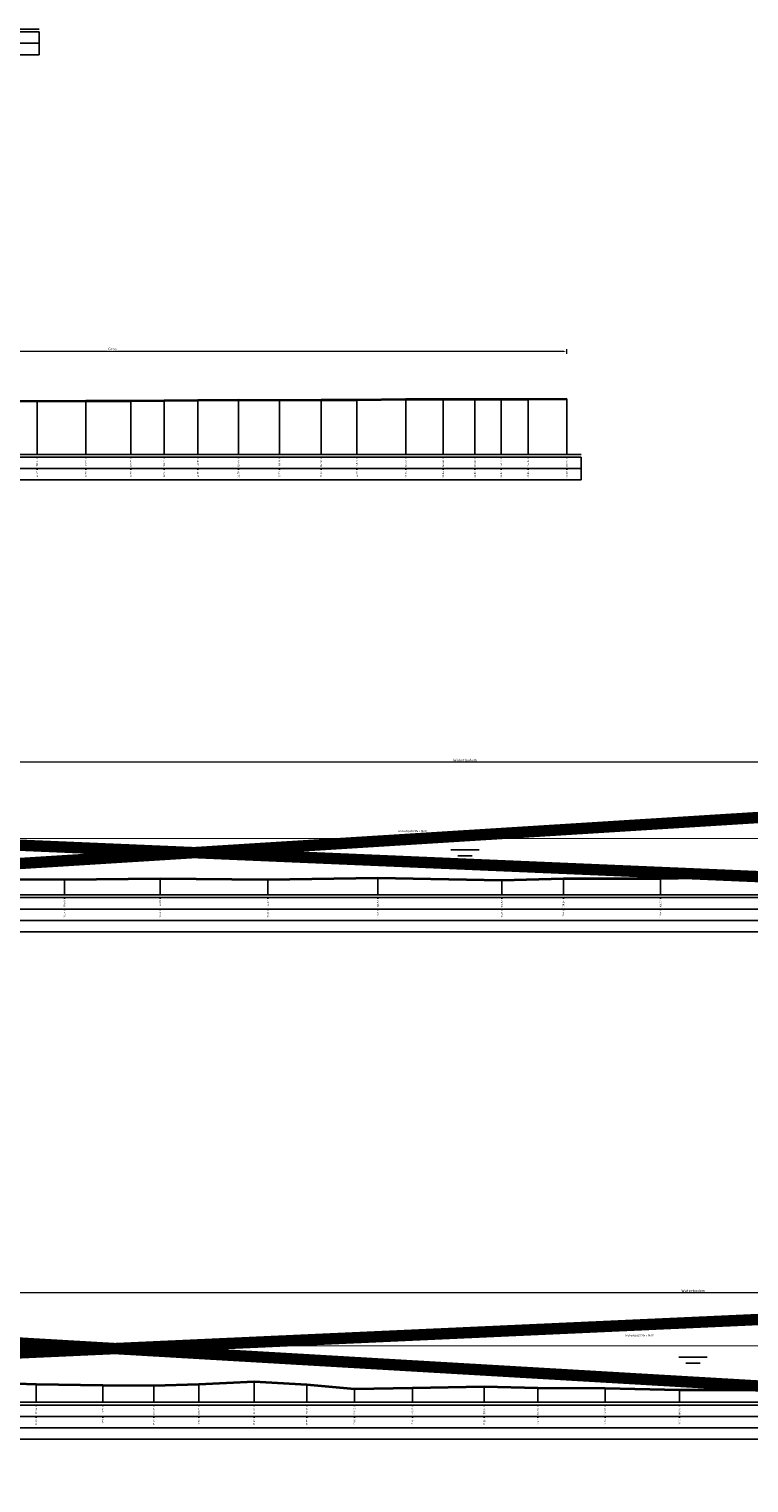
# Model space of a CAD drawing. Header units: metres. Extents: x 173015 to 189682, y 346605 to 348504.
# Tile 149 of 212: x 188991 to 189054, y 348146 to 348273. Entities that reach past the tile are written whole.
import ezdxf
from ezdxf.enums import TextEntityAlignment as Align

# ---------------------------------------------------------------- set-up
doc = ezdxf.new("R2010")
doc.units = ezdxf.units.M
doc.header["$PDMODE"] = 35
doc.header["$PDSIZE"] = 0.075
for name, color, linetype, lineweight in [('B-ME-OB-WATERLIJN-G', 150, 'Continuous', 18), ('B-ME-OB-WATERLIJN-GD', 150, 'Continuous', 25), ('X-ME-AL-PROFIEL_HUIDIG MAAIVELD-GD', 252, 'Continuous', 0), ('X-XX-AL-DETAIL1-M-B', 252, 'Continuous', 18), ('X-XX-AL-DWARSPROFIEL_PROFIELLIJN MAAIVELD-GD', 8, 'Continuous', 35), ('X-XX-AL-HULPGEOMETRIE-G', 50, 'Continuous', 25), ('X-XX-AL-NAP-T18', 10, 'Continuous', 18)]:
    doc.layers.add(name, color=color, linetype=linetype, lineweight=lineweight)
doc.layers.add('X-ME-AL-PROFIELRASTER-S', color=7, linetype='Continuous')
doc.styles.add('NLCS-ISO-ANNOTATIVE-T18', font='NLCS-ISO.ttf', dxfattribs={"height": 1.8})
doc.styles.add('NLCS-ISO-M100-T18', font='NLCS-ISO.ttf', dxfattribs={"height": 0.18})
doc.styles.add('NLCS-ISO-M100-T25', font='NLCS-ISO.ttf', dxfattribs={"height": 0.25})
doc.dimstyles.new('NLCS-M100-T25-PIJL_L3_H2', dxfattribs={"dimscale": 0.1, "dimtxt": 2.5, "dimasz": 2.5, "dimexe": 2, "dimexo": 2, "dimgap": 0.7, "dimtad": 1, "dimdec": 3, "dimzin": 0, "dimdsep": 46, "dimtxsty": 'NLCS-ISO-M100-T25', "dimcen": 0, "dimdle": 2, "dimclrd": 256, "dimclre": 256, "dimclrt": 256, "dimazin": 0, "dimtfac": 1, "dimtdec": 3, "dimtofl": 0, "dimtmove": 0, "dimatfit": 3, "dimfxl": 2, "dimfxlon": 1, "dimtfillclr": 256, "dimtolj": 1, "dimtzin": 0, "dimlwd": -1, "dimlwe": -1, "dimarcsym": 0})

# ---------------------------------------------------------------- blocks, each defined once
blk = doc.blocks.new('SAL-PROFIELRASTER_BALK_EIND1-D')
at = {"color": 0, "linetype": 'ByBlock', "lineweight": -2}
blk.add_line((1, -12.5), (1, -2.5), dxfattribs=at)
at = {"color": 0, "linetype": 'ByBlock', "lineweight": -2, "flags": 128}
for points in [[(0, 0), (1, 0)], [(0, -2.5), (1, -2.5)], [(0, -12.5), (1, -12.5)]]:
    blk.add_lwpolyline(points, dxfattribs=at)
blk = doc.blocks.new('SAL-PROFIELRASTER_BALK_EIND2-D')
at = {"color": 0, "linetype": 'ByBlock', "lineweight": -2}
for p, q in [((1, -2.5), (1, -12.5)), ((1, -12.5), (0, -12.5))]:
    blk.add_line(p, q, dxfattribs=at)
blk = doc.blocks.new('SAL-PROFIELRASTER_BALK_DATA-D')
at = {"color": 0, "linetype": 'ByBlock', "lineweight": -2}
blk.add_lwpolyline([(0, -3.5), (0, -2.5)], dxfattribs=at)
at = {"color": 0, "linetype": 'ByBlock', "lineweight": -2, "style": 'NLCS-ISO-ANNOTATIVE-T18'}
blk.add_attdef('GETAL', text='', height=1.5, rotation=90, dxfattribs=at).set_placement((0.75, -5), align=Align.RIGHT)
blk = doc.blocks.new('SAL-PROFIELRASTER_AANHAAL-D')
at = {"color": 9, "linetype": 'ByBlock', "lineweight": -2, "flags": 128}
blk.add_lwpolyline([(0, 1), (0, 0)], dxfattribs=at)
blk = doc.blocks.new('*D110')
at = {"layer": 'Defpoints', "color": 0, "transparency": 16777216}
for p in [(188919.48, 348162.41), (188919.48, 348150.06), (189179.31, 348150.06)]:
    blk.add_point(p, dxfattribs=at)
at = {"layer": 'X-XX-AL-DETAIL1-M-B', "transparency": 16777216}
for p, q in [((188919.48, 348162.21), (188919.48, 348162.61)), ((189179.06, 348162.41), (188919.73, 348162.41)), ((189179.31, 348162.21), (189179.31, 348162.61))]:
    blk.add_line(p, q, dxfattribs=at)
for points in [[(188919.73, 348162.45), (188919.73, 348162.37), (188919.48, 348162.41)], [(189179.06, 348162.45), (189179.06, 348162.37), (189179.31, 348162.41)]]:
    blk.add_solid(points, dxfattribs=at)
at = {"layer": 'X-XX-AL-DETAIL1-M-B', "transparency": 16777216, "insert": (189049.4, 348162.61), "char_height": 0.25, "attachment_point": 5, "style": 'NLCS-ISO-M100-T25'}
blk.add_mtext('\\A1;Waterbodem', dxfattribs=at)
blk = doc.blocks.new('*D119')
at = {"layer": 'Defpoints', "color": 0, "transparency": 16777216}
for p in [(188883.7, 348209), (188883.7, 348195.63), (189175, 348195.63)]:
    blk.add_point(p, dxfattribs=at)
at = {"layer": 'X-XX-AL-DETAIL1-M-B', "transparency": 16777216}
for p, q in [((188883.7, 348208.8), (188883.7, 348209.2)), ((189174.75, 348209), (188883.95, 348209)), ((189175, 348208.8), (189175, 348209.2))]:
    blk.add_line(p, q, dxfattribs=at)
for points in [[(188883.95, 348209.04), (188883.95, 348208.96), (188883.7, 348209)], [(189174.75, 348209.04), (189174.75, 348208.96), (189175, 348209)]]:
    blk.add_solid(points, dxfattribs=at)
at = {"layer": 'X-XX-AL-DETAIL1-M-B', "transparency": 16777216, "insert": (189029.35, 348209.19), "char_height": 0.25, "attachment_point": 5, "style": 'NLCS-ISO-M100-T25'}
blk.add_mtext('\\A1;Waterbodem', dxfattribs=at)
blk = doc.blocks.new('*D58')
at = {"layer": 'Defpoints', "color": 0, "transparency": 16777216}
for p in [(188958.48, 348245.06), (188958.48, 348233.54), (189038.3, 348233.54)]:
    blk.add_point(p, dxfattribs=at)
at = {"layer": 'X-XX-AL-DETAIL1-M-B', "transparency": 16777216}
for p, q in [((188958.48, 348244.86), (188958.48, 348245.26)), ((189038.05, 348245.06), (188958.73, 348245.06)), ((189038.3, 348244.86), (189038.3, 348245.26))]:
    blk.add_line(p, q, dxfattribs=at)
for points in [[(188958.73, 348245.1), (188958.73, 348245.02), (188958.48, 348245.06)], [(189038.05, 348245.1), (189038.05, 348245.02), (189038.3, 348245.06)]]:
    blk.add_solid(points, dxfattribs=at)
at = {"layer": 'X-XX-AL-DETAIL1-M-B', "transparency": 16777216, "insert": (188998.39, 348245.26), "char_height": 0.25, "attachment_point": 5, "style": 'NLCS-ISO-M100-T25', "bg_fill": 3, "box_fill_scale": 1.1, "bg_fill_color": 256, "bg_fill_true_color": 13158600, "bg_fill_transparency": 0}
blk.add_mtext('\\A1;Gras', dxfattribs=at)

msp = doc.modelspace()

# ---------------------------------------------------------------- hatches: boundary and pattern name
at = {"layer": 'X-ME-AL-PROFIEL_HUIDIG MAAIVELD-GD'}
h = msp.add_hatch(dxfattribs=at)
h.set_pattern_fill('AGR-MAAIVELD', color=256, scale=0.05, pattern_type=2)
h.set_pattern_definition([(45, (2151.29385, 302.6962), (-0.25000007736, 0.25000007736), []), (45, (2151.25814, 302.73192), (0, 0.50000015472), [0.3535535, -0.3535535]), (45, (2151.22242, 302.76764), (0, 0.50000015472), [0.3535535, -0.3535535]), (45, (2151.1862, 302.80385), (0, 0.50000015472), [0.3535535, -0.3535535]), (45, (2151.151, 302.83906), (0, 0.50000015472), [0.3535535, -0.3535535]), (45, (2151.11528, 302.87478), (0, 0.50000015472), [0.3535535, -0.3535535]), (45, (2151.07957, 302.9105), (0, 0.50000015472), [0.3535535, -0.3535535]), (315, (2151.29385, 302.6962), (0.25000007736, 0.25000007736), []), (315, (2151.32957, 302.73192), (0.50000015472, -1e-16), [0.3535535, -0.3535535]), (315, (2151.36528, 302.76764), (0.50000015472, -1e-16), [0.3535535, -0.3535535]), (315, (2151.4015, 302.80385), (0.50000015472, -1e-16), [0.3535535, -0.3535535]), (315, (2151.4367, 302.83906), (0.50000015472, -1e-16), [0.3535535, -0.3535535]), (315, (2151.47242, 302.87478), (0.50000015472, -1e-16), [0.3535535, -0.3535535]), (315, (2151.50814, 302.9105), (0.50000015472, -1e-16), [0.3535535, -0.3535535])])
h.paths.add_polyline_path([(189005.9035, 348240.6809), (189009.4487, 348240.7089), (189013.0669, 348240.7009), (189016.7353, 348240.7329), (189019.853, 348240.7209), (189024.1741, 348240.7779), (189027.434, 348240.7749), (189030.2196, 348240.7849), (189032.5248, 348240.7639), (189034.91, 348240.7879), (189038.3048, 348240.8089), (189038.3048, 348240.9089), (189034.91, 348240.8879), (189032.5248, 348240.8639), (189030.2196, 348240.8849), (189027.434, 348240.8749), (189024.1741, 348240.8779), (189019.853, 348240.8209), (189016.7353, 348240.8329), (189013.0669, 348240.8009), (189009.4487, 348240.8089), (189005.9035, 348240.7809), (189002.9251, 348240.7549), (189000.0108, 348240.7339), (188996.0578, 348240.7289), (188991.7611, 348240.7029), (188987.1574, 348240.7179), (188983.0699, 348240.7319), (188979.7813, 348240.7449), (188975.7618, 348240.7099), (188971.8519, 348240.6939), (188968.5004, 348240.6629), (188965.4597, 348240.7219), (188962.877, 348240.7189), (188959.8642, 348240.7199), (188956.4498, 348240.7379), (188953.314, 348240.7879), (188952.2973, 348240.7659), (188949.618, 348240.7889), (188947.2994, 348240.7969), (188944.8154, 348240.7999), (188942.2166, 348240.7759), (188939.5872, 348240.7959), (188936.6904, 348240.7679), (188933.6006, 348240.7639), (188929.8405, 348240.7549), (188926.5961, 348240.7239), (188923.5392, 348240.7299), (188920.8769, 348240.7699), (188917.3305, 348240.7939), (188913.8125, 348240.7849), (188910.274, 348240.7629), (188906.5656, 348240.7369), (188903.2367, 348240.8129), (188899.0138, 348240.8809), (188894.846, 348240.7699), (188893.827, 348240.7439), (188892.8485, 348240.6869), (188891.1549, 348240.8839), (188889.6127, 348240.9139), (188889.1128, 348240.9069), (188888.6315, 348240.9139), (188887.4786, 348240.8869), (188885.8196, 348240.8939), (188884.7707, 348240.9559), (188884.11, 348240.6879), (188883.6611, 348240.4179), (188883.3571, 348240.2509), (188883.0264, 348240.0949), (188882.8205, 348240.0829), (188882.5023, 348240.1389), (188882.169, 348240.3139), (188881.8064, 348240.6379), (188881.319, 348240.7519), (188880.7058, 348240.8599), (188879.7566, 348240.8049), (188879.7566, 348240.7049), (188880.7058, 348240.7599), (188881.319, 348240.6519), (188881.8064, 348240.5379), (188882.169, 348240.2139), (188882.5023, 348240.0389), (188882.8205, 348239.9829), (188883.0264, 348239.9949), (188883.3571, 348240.1509), (188883.6611, 348240.3179), (188884.11, 348240.5879), (188884.7707, 348240.8559), (188885.8196, 348240.7939), (188887.4786, 348240.7869), (188888.6315, 348240.8139), (188889.1128, 348240.8069), (188889.6127, 348240.8139), (188891.1549, 348240.7839), (188892.8485, 348240.5869), (188893.827, 348240.6439), (188894.846, 348240.6699), (188899.0138, 348240.7809), (188903.2367, 348240.7129), (188906.5656, 348240.6369), (188910.274, 348240.6629), (188913.8125, 348240.6849), (188917.3305, 348240.6939), (188920.8769, 348240.6699), (188923.5392, 348240.6299), (188926.5961, 348240.6239), (188929.8405, 348240.6549), (188933.6006, 348240.6639), (188936.6904, 348240.6679), (188939.5872, 348240.6959), (188942.2166, 348240.6759), (188944.8154, 348240.6999), (188947.2994, 348240.6969), (188949.618, 348240.6889), (188952.2973, 348240.6659), (188953.314, 348240.6879), (188956.4498, 348240.6379), (188959.8642, 348240.6199), (188962.877, 348240.6189), (188965.4597, 348240.6219), (188968.5004, 348240.5629), (188971.8519, 348240.5939), (188975.7618, 348240.6099), (188979.7813, 348240.6449), (188983.0699, 348240.6319), (188987.1574, 348240.6179), (188991.7611, 348240.6029), (188996.0578, 348240.6289), (189000.0108, 348240.6339), (189002.9251, 348240.6549)])
h = msp.add_hatch(dxfattribs=at)
h.set_pattern_fill('AGR-MAAIVELD', color=256, scale=0.05, pattern_type=2)
h.set_pattern_definition([(45, (2148.6411, 384.86115), (-0.25000007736, 0.25000007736), []), (45, (2148.60538, 384.89686), (0, 0.50000015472), [0.3535535, -0.3535535]), (45, (2148.56966, 384.93257), (0, 0.50000015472), [0.3535535, -0.3535535]), (45, (2148.53345, 384.9688), (0, 0.50000015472), [0.3535535, -0.3535535]), (45, (2148.49824, 385.004), (0, 0.50000015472), [0.3535535, -0.3535535]), (45, (2148.46252, 385.0397), (0, 0.50000015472), [0.3535535, -0.3535535]), (45, (2148.4268, 385.07543), (0, 0.50000015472), [0.3535535, -0.3535535]), (315, (2148.6411, 384.86115), (0.25000007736, 0.25000007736), []), (315, (2148.6768, 384.89686), (0.50000015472, -1e-16), [0.3535535, -0.3535535]), (315, (2148.71252, 384.93257), (0.50000015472, -1e-16), [0.3535535, -0.3535535]), (315, (2148.74874, 384.9688), (0.50000015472, -1e-16), [0.3535535, -0.3535535]), (315, (2148.78395, 385.004), (0.50000015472, -1e-16), [0.3535535, -0.3535535]), (315, (2148.81966, 385.0397), (0.50000015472, -1e-16), [0.3535535, -0.3535535]), (315, (2148.85538, 385.07543), (0.50000015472, -1e-16), [0.3535535, -0.3535535])])
h.paths.add_polyline_path([(189187.351, 348204.0426), (189185.608, 348203.8806), (189183.52, 348203.8566), (189181.5251, 348203.3756), (189176.5323, 348202.8026), (189175.3911, 348202.3726), (189174.9988, 348202.3026), (189173.1987, 348201.6046), (189171.9617, 348201.5696), (189171.0594, 348201.2976), (189168.412, 348201.0166), (189164.3595, 348200.6956), (189156.8903, 348199.4716), (189148.6657, 348198.9966), (189140.7521, 348198.9526), (189132.529, 348198.8536), (189124.7395, 348198.8036), (189117.4609, 348198.8176), (189109.3134, 348198.7536), (189102.2768, 348198.9896), (189096.2067, 348199.0846), (189093.4125, 348199.3366), (189073.0917, 348198.9926), (189065.7583, 348198.9866), (189055.8814, 348198.9546), (189046.5306, 348198.7996), (189037.9982, 348198.7986), (189032.5845, 348198.6496), (189021.6908, 348198.8556), (189012.0315, 348198.7186), (189002.5701, 348198.7946), (188994.1687, 348198.7066), (188985.4058, 348198.7206), (188976.9965, 348198.7456), (188968.5419, 348198.8006), (188959.2998, 348198.7306), (188952.0381, 348198.6386), (188945.2954, 348198.6156), (188936.7235, 348198.7306), (188929.1265, 348198.7756), (188921.8171, 348198.9806), (188915.5755, 348199.1066), (188910.4188, 348199.1886), (188904.5985, 348200.0146), (188899.8784, 348200.7716), (188896.8482, 348201.1616), (188894.1315, 348200.8966), (188892.6492, 348201.1696), (188890.311, 348201.2436), (188888.0989, 348201.4566), (188886.5537, 348201.8306), (188885.1832, 348201.9036), (188883.7049, 348202.3316), (188882.9421, 348202.5876), (188881.063, 348203.1126), (188879.7566, 348203.4576), (188879.7566, 348203.3576), (188881.063, 348203.0126), (188882.9421, 348202.4876), (188883.7049, 348202.2316), (188885.1832, 348201.8036), (188886.5537, 348201.7306), (188888.0989, 348201.3566), (188890.311, 348201.1436), (188892.6492, 348201.0696), (188894.1315, 348200.7966), (188896.8482, 348201.0616), (188899.8784, 348200.6716), (188904.5985, 348199.9146), (188910.4188, 348199.0886), (188915.5755, 348199.0066), (188921.8171, 348198.8806), (188929.1265, 348198.6756), (188936.7235, 348198.6306), (188945.2954, 348198.5156), (188952.0381, 348198.5386), (188959.2998, 348198.6306), (188968.5419, 348198.7006), (188976.9965, 348198.6456), (188985.4058, 348198.6206), (188994.1687, 348198.6066), (189002.5701, 348198.6946), (189012.0315, 348198.6186), (189021.6908, 348198.7556), (189032.5845, 348198.5496), (189037.9982, 348198.6986), (189046.5306, 348198.6996), (189055.8814, 348198.8546), (189065.7583, 348198.8866), (189073.0917, 348198.8926), (189093.4125, 348199.2366), (189096.2067, 348198.9846), (189102.2768, 348198.8896), (189109.3134, 348198.6536), (189117.4609, 348198.7176), (189124.7395, 348198.7036), (189132.529, 348198.7536), (189140.7521, 348198.8526), (189148.6657, 348198.8966), (189156.8903, 348199.3716), (189164.3595, 348200.5956), (189168.412, 348200.9166), (189171.0594, 348201.1976), (189171.9617, 348201.4696), (189173.1987, 348201.5046), (189174.9988, 348202.2026), (189175.3911, 348202.2726), (189176.5323, 348202.7026), (189181.5251, 348203.2756), (189183.52, 348203.7566), (189185.608, 348203.7806), (189187.351, 348203.9426)])
h = msp.add_hatch(dxfattribs=at)
h.set_pattern_fill('AGR-MAAIVELD', color=256, scale=0.05, pattern_type=2)
h.set_pattern_definition([(45, (2148.6411, 458.9664), (-0.25000007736, 0.25000007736), []), (45, (2148.60538, 459.0021), (0, 0.50000015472), [0.3535535, -0.3535535]), (45, (2148.56966, 459.0378), (0, 0.50000015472), [0.3535535, -0.3535535]), (45, (2148.53345, 459.07403), (0, 0.50000015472), [0.3535535, -0.3535535]), (45, (2148.49824, 459.10924), (0, 0.50000015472), [0.3535535, -0.3535535]), (45, (2148.46252, 459.14496), (0, 0.50000015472), [0.3535535, -0.3535535]), (45, (2148.4268, 459.18067), (0, 0.50000015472), [0.3535535, -0.3535535]), (315, (2148.6411, 458.9664), (0.25000007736, 0.25000007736), []), (315, (2148.6768, 459.0021), (0.50000015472, -1e-16), [0.3535535, -0.3535535]), (315, (2148.71252, 459.0378), (0.50000015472, -1e-16), [0.3535535, -0.3535535]), (315, (2148.74874, 459.07403), (0.50000015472, -1e-16), [0.3535535, -0.3535535]), (315, (2148.78395, 459.10924), (0.50000015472, -1e-16), [0.3535535, -0.3535535]), (315, (2148.81966, 459.14496), (0.50000015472, -1e-16), [0.3535535, -0.3535535]), (315, (2148.85538, 459.18067), (0.50000015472, -1e-16), [0.3535535, -0.3535535])])
h.paths.add_polyline_path([(189183.318, 348158.4589), (189180.7908, 348158.0529), (189179.3134, 348157.7969), (189178.554, 348157.2949), (189176.9787, 348156.6069), (189176.331, 348156.6599), (189173.343, 348156.4189), (189170.6573, 348156.2799), (189167.2444, 348155.8599), (189162.6388, 348155.0949), (189157.8067, 348154.5289), (189151.0721, 348154.2859), (189146.3982, 348154.1819), (189140.1995, 348154.0209), (189133.6779, 348153.9729), (189127.7097, 348154.0149), (189121.2163, 348154.0529), (189117.196, 348154.0069), (189112.8979, 348154.0039), (189105.6255, 348153.9559), (189080.1283, 348153.9379), (189073.9876, 348153.8799), (189067.0624, 348153.8859), (189059.7571, 348153.9299), (189054.6941, 348153.9079), (189048.2036, 348153.9059), (189041.6728, 348154.0369), (189035.7455, 348154.0709), (189031.0579, 348154.1809), (189024.7595, 348154.0839), (189019.6562, 348153.9819), (189015.4735, 348154.3509), (189010.8459, 348154.6349), (189005.98, 348154.4059), (189002.0327, 348154.2869), (188997.5515, 348154.3099), (188991.677, 348154.3909), (188986.4681, 348154.5819), (188982.3122, 348155.4959), (188978.3707, 348156.3559), (188973.3827, 348155.0119), (188967.8873, 348155.4639), (188963.3077, 348155.1479), (188959.3449, 348155.2449), (188955.4132, 348154.7209), (188949.4255, 348155.0669), (188945.4427, 348154.9689), (188942.0742, 348154.8579), (188941.1703, 348154.9519), (188939.2585, 348155.0826), (188934.8658, 348155.3829), (188931.785, 348155.8169), (188929.233, 348156.0709), (188926.6904, 348156.2869), (188924.8775, 348156.7579), (188922.1299, 348157.2929), (188921.4003, 348157.3589), (188920.5139, 348157.5329), (188919.479, 348157.7519), (188918.4567, 348157.9599), (188916.7288, 348158.1369), (188915.0039, 348158.2279), (188913.5119, 348158.2829), (188911.5978, 348158.5469), (188909.7634, 348158.7729), (188908.2229, 348158.7279), (188906.7754, 348158.8269), (188905.6218, 348159.3539), (188904.2321, 348159.4349), (188902.8818, 348159.9639), (188901.1893, 348160.3109), (188900.5146, 348160.5839), (188899.4864, 348160.6189), (188897.9197, 348160.6109), (188895.9113, 348160.5649), (188895.4734, 348160.4969), (188894.6905, 348160.4249), (188893.2323, 348160.1969), (188892.2816, 348159.9689), (188890.3272, 348159.5959), (188888.6867, 348159.3739), (188887.0067, 348159.1769), (188885.08, 348158.8919), (188883.7011, 348158.5819), (188882.8409, 348158.2499), (188881.9484, 348157.9689), (188881.4803, 348157.8279), (188880.494, 348157.5179), (188879.7566, 348157.2729), (188879.7566, 348157.1729), (188880.494, 348157.4179), (188881.4803, 348157.7279), (188881.9484, 348157.8689), (188882.8409, 348158.1499), (188883.7011, 348158.4819), (188885.08, 348158.7919), (188887.0067, 348159.0769), (188888.6867, 348159.2739), (188890.3272, 348159.4959), (188892.2816, 348159.8689), (188893.2323, 348160.0969), (188894.6905, 348160.3249), (188895.4734, 348160.3969), (188895.9113, 348160.4649), (188897.9197, 348160.5109), (188899.4864, 348160.5189), (188900.5146, 348160.4839), (188901.1893, 348160.2109), (188902.8818, 348159.8639), (188904.2321, 348159.3349), (188905.6218, 348159.2539), (188906.7754, 348158.7269), (188908.2229, 348158.6279), (188909.7634, 348158.6729), (188911.5978, 348158.4469), (188913.5119, 348158.1829), (188915.0039, 348158.1279), (188916.7288, 348158.0369), (188918.4567, 348157.8599), (188919.479, 348157.6519), (188920.5139, 348157.4329), (188921.4003, 348157.2589), (188922.1299, 348157.1929), (188924.8775, 348156.6579), (188926.6904, 348156.1869), (188929.233, 348155.9709), (188931.785, 348155.7169), (188934.8658, 348155.2829), (188939.2585, 348154.9826), (188941.1703, 348154.8519), (188942.0742, 348154.7579), (188945.4427, 348154.8689), (188949.4255, 348154.9669), (188955.4132, 348154.6209), (188959.3449, 348155.1449), (188963.3077, 348155.0479), (188967.8873, 348155.3639), (188973.3827, 348154.9119), (188978.3707, 348156.2559), (188982.3122, 348155.3959), (188986.4681, 348154.4819), (188991.677, 348154.2909), (188997.5515, 348154.2099), (189002.0327, 348154.1869), (189005.98, 348154.3059), (189010.8459, 348154.5349), (189015.4735, 348154.2509), (189019.6562, 348153.8819), (189024.7595, 348153.9839), (189031.0579, 348154.0809), (189035.7455, 348153.9709), (189041.6728, 348153.9369), (189048.2036, 348153.8059), (189054.6941, 348153.8079), (189059.7571, 348153.8299), (189067.0624, 348153.7859), (189073.9876, 348153.7799), (189080.1283, 348153.8379), (189105.6255, 348153.8559), (189112.8979, 348153.9039), (189117.196, 348153.9069), (189121.2163, 348153.9529), (189127.7097, 348153.9149), (189133.6779, 348153.8729), (189140.1995, 348153.9209), (189146.3982, 348154.0819), (189151.0721, 348154.1859), (189157.8067, 348154.4289), (189162.6388, 348154.9949), (189167.2444, 348155.7599), (189170.6573, 348156.1799), (189173.343, 348156.3189), (189176.331, 348156.5599), (189176.9787, 348156.5069), (189178.554, 348157.1949), (189179.3134, 348157.6969), (189180.7908, 348157.9529), (189183.318, 348158.3589)])

# ---------------------------------------------------------------- linework, layer by layer
at = {"color": 9, "linetype": 'ByBlock', "lineweight": -2}
for points in [[(188991.7611, 348240.7029), (188991.7611, 348239.0339), (188991.7611, 348238.0339), (188991.7611, 348237.0339), (188991.7611, 348236.0339)], [(188996.0578, 348240.7289), (188996.0578, 348239.0339), (188996.0578, 348238.0339), (188996.0578, 348237.0339), (188996.0578, 348236.0339)], [(189000.0108, 348240.7339), (189000.0108, 348239.0339), (189000.0108, 348238.0339), (189000.0108, 348237.0339), (189000.0108, 348236.0339)], [(189002.9251, 348240.7549), (189002.9251, 348239.0339), (189002.9251, 348238.0339), (189002.9251, 348237.0339), (189002.9251, 348236.0339)], [(189005.9035, 348240.7809), (189005.9035, 348239.0339), (189005.9035, 348238.0339), (189005.9035, 348237.0339), (189005.9035, 348236.0339)], [(189009.4487, 348240.8089), (189009.4487, 348239.0339), (189009.4487, 348238.0339), (189009.4487, 348237.0339), (189009.4487, 348236.0339)], [(189013.0669, 348240.8009), (189013.0669, 348239.0339), (189013.0669, 348238.0339), (189013.0669, 348237.0339), (189013.0669, 348236.0339)], [(189016.7353, 348240.8329), (189016.7353, 348239.0339), (189016.7353, 348238.0339), (189016.7353, 348237.0339), (189016.7353, 348236.0339)], [(189019.853, 348240.8209), (189019.853, 348239.0339), (189019.853, 348238.0339), (189019.853, 348237.0339), (189019.853, 348236.0339)], [(189024.1741, 348240.8779), (189024.1741, 348239.0339), (189024.1741, 348238.0339), (189024.1741, 348237.0339), (189024.1741, 348236.0339)], [(189027.434, 348240.8749), (189027.434, 348239.0339), (189027.434, 348238.0339), (189027.434, 348237.0339), (189027.434, 348236.0339)], [(189030.2196, 348240.8849), (189030.2196, 348239.0339), (189030.2196, 348238.0339), (189030.2196, 348237.0339), (189030.2196, 348236.0339)], [(189032.5248, 348240.8639), (189032.5248, 348239.0339), (189032.5248, 348238.0339), (189032.5248, 348237.0339), (189032.5248, 348236.0339)], [(189034.91, 348240.8879), (189034.91, 348239.0339), (189034.91, 348238.0339), (189034.91, 348237.0339), (189034.91, 348236.0339)], [(189038.3048, 348240.9089), (189038.3048, 348239.0339), (189038.3048, 348238.0339), (189038.3048, 348237.0339), (189038.3048, 348236.0339)]]:
    msp.add_lwpolyline(points, dxfattribs=at)
at = {"layer": 'B-ME-OB-WATERLIJN-G'}
for points in [[(188883.7049, 348202.3316), (189174.9988, 348202.3026)], [(188919.479, 348157.7519), (189179.3134, 348157.7969)]]:
    msp.add_lwpolyline(points, dxfattribs=at)
at = {"layer": 'B-ME-OB-WATERLIJN-GD'}
for points in [[(189028.1019, 348201.3171), (189030.6019, 348201.3171)], [(189028.7269, 348200.7841), (189029.9769, 348200.7841)], [(189048.1462, 348156.7744), (189050.6462, 348156.7744)], [(189048.7712, 348156.2413), (189050.0212, 348156.2413)]]:
    msp.add_lwpolyline(points, dxfattribs=at)
at = {"layer": 'X-XX-AL-DWARSPROFIEL_PROFIELLIJN MAAIVELD-GD'}
for points in [[(188987.1574, 348240.7179), (188991.7611, 348240.7029), (188996.0578, 348240.7289), (189000.0108, 348240.7339), (189002.9251, 348240.7549), (189005.9035, 348240.7809), (189009.4487, 348240.8089), (189013.0669, 348240.8009), (189016.7353, 348240.8329), (189019.853, 348240.8209), (189024.1741, 348240.8779), (189027.434, 348240.8749), (189030.2196, 348240.8849), (189032.5248, 348240.8639), (189034.91, 348240.8879), (189038.3048, 348240.9089)], [(188985.4058, 348198.7206), (188994.1687, 348198.7066), (189002.5701, 348198.7946), (189012.0315, 348198.7186), (189021.6908, 348198.8556), (189032.5845, 348198.6496), (189037.9982, 348198.7986), (189046.5306, 348198.7996), (189055.8814, 348198.9546)], [(188986.4681, 348154.5819), (188991.677, 348154.3909), (188997.5515, 348154.3099), (189002.0327, 348154.2869), (189005.98, 348154.4059), (189010.8459, 348154.6349), (189015.4735, 348154.3509), (189019.6562, 348153.9819), (189024.7595, 348154.0839), (189031.0579, 348154.1809), (189035.7455, 348154.0709), (189041.6728, 348154.0369), (189048.2036, 348153.9059), (189054.6941, 348153.9079)]]:
    msp.add_lwpolyline(points, dxfattribs=at)
at = {"layer": 'X-XX-AL-HULPGEOMETRIE-G', "const_width": 1}
for points in [[(188875.0877, 348192.9425), (189196.9339, 348212.9717), (189196.7139, 348192.9425), (188874.6994, 348206.6222)], [(188866.3278, 348151.5468), (189192.7531, 348166.2821), (189192.5331, 348146.2529), (188865.9395, 348165.2265)]]:
    msp.add_lwpolyline(points, dxfattribs=at)

# ---------------------------------------------------------------- block references
at = {"layer": 'X-ME-AL-PROFIELRASTER-S', "yscale": 0.1}
for name, p, xscale, zscale in [('SAL-PROFIELRASTER_BALK_EIND1-D', (188879.7566, 348273.3722), 112.1922877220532, 112.1922877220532), ('SAL-PROFIELRASTER_BALK_EIND2-D', (188879.7566, 348272.3722), 112.1922877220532, 112.1922877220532), ('SAL-PROFIELRASTER_BALK_EIND1-D', (188879.7566, 348236.0339), 159.7981871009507, 159.7981871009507), ('SAL-PROFIELRASTER_BALK_EIND2-D', (188879.7566, 348235.0339), 159.7981871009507, 159.7981871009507), ('SAL-PROFIELRASTER_BALK_EIND1-D', (188879.7566, 348197.3626), 308.8443839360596, 308.8443839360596), ('SAL-PROFIELRASTER_BALK_EIND2-D', (188879.7566, 348196.3626), 308.8443839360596, 308.8443839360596), ('SAL-PROFIELRASTER_BALK_EIND2-D', (188879.7162, 348195.3626), 308.8848547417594, 308.8848547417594), ('SAL-PROFIELRASTER_BALK_EIND1-D', (188879.7566, 348152.8019), 304.8113522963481, 304.8113522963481), ('SAL-PROFIELRASTER_BALK_EIND2-D', (188879.7566, 348151.8019), 304.8113522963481, 304.8113522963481), ('SAL-PROFIELRASTER_BALK_EIND2-D', (188879.7566, 348150.8019), 304.8113522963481, 304.8113522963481)]:
    msp.add_blockref(name, p, dxfattribs=dict(at, xscale=xscale, zscale=zscale))
at = {"layer": 'X-ME-AL-PROFIELRASTER-S', "xscale": 0.1, "yscale": 0.1, "zscale": 0.1}
for p, values in [((188991.7611, 348236.0339), {'GETAL': '112.00'}), ((188996.0578, 348236.0339), {'GETAL': '116.30'}), ((189000.0108, 348236.0339), {'GETAL': '120.25'}), ((189002.9251, 348236.0339), {'GETAL': '123.17'}), ((189005.9035, 348236.0339), {'GETAL': '126.15'}), ((189009.4487, 348236.0339), {'GETAL': '129.69'}), ((189013.0669, 348236.0339), {'GETAL': '133.31'}), ((189016.7353, 348236.0339), {'GETAL': '136.98'}), ((189019.853, 348236.0339), {'GETAL': '140.10'}), ((189024.1741, 348236.0339), {'GETAL': '144.42'}), ((189027.434, 348236.0339), {'GETAL': '147.68'}), ((189030.2196, 348236.0339), {'GETAL': '150.46'}), ((189032.5248, 348236.0339), {'GETAL': '152.77'}), ((189034.91, 348236.0339), {'GETAL': '155.15'}), ((189038.3048, 348236.0339), {'GETAL': '158.55'}), ((188991.7611, 348235.0339), {'GETAL': '22.67'}), ((188996.0578, 348235.0339), {'GETAL': '22.70'}), ((189000.0108, 348235.0339), {'GETAL': '22.70'}), ((189002.9251, 348235.0339), {'GETAL': '22.72'}), ((189005.9035, 348235.0339), {'GETAL': '22.75'}), ((189009.4487, 348235.0339), {'GETAL': '22.78'}), ((189013.0669, 348235.0339), {'GETAL': '22.77'}), ((189016.7353, 348235.0339), {'GETAL': '22.80'}), ((189019.853, 348235.0339), {'GETAL': '22.79'}), ((189024.1741, 348235.0339), {'GETAL': '22.84'}), ((189027.434, 348235.0339), {'GETAL': '22.84'}), ((189030.2196, 348235.0339), {'GETAL': '22.85'}), ((189032.5248, 348235.0339), {'GETAL': '22.83'}), ((189034.91, 348235.0339), {'GETAL': '22.85'}), ((189038.3048, 348235.0339), {'GETAL': '22.88'}), ((188994.1687, 348197.3626), {'GETAL': '114.41'}), ((189002.5701, 348197.3626), {'GETAL': '122.81'}), ((189012.0315, 348197.3626), {'GETAL': '132.27'}), ((189021.6908, 348197.3626), {'GETAL': '141.93'}), ((189032.5845, 348197.3626), {'GETAL': '152.83'}), ((189037.9982, 348197.3626), {'GETAL': '158.24'}), ((189046.5306, 348197.3626), {'GETAL': '166.77'}), ((188994.1687, 348196.3626), {'GETAL': '17.34'}), ((189002.5701, 348196.3626), {'GETAL': '17.43'}), ((189012.0315, 348196.3626), {'GETAL': '17.36'}), ((189021.6908, 348196.3626), {'GETAL': '17.49'}), ((189032.5845, 348196.3626), {'GETAL': '17.29'}), ((189037.9982, 348196.3626), {'GETAL': '17.44'}), ((189046.5306, 348196.3626), {'GETAL': '17.44'}), ((188991.677, 348152.8019), {'GETAL': '111.92'}), ((188997.5515, 348152.8019), {'GETAL': '117.79'}), ((189002.0327, 348152.8019), {'GETAL': '122.28'}), ((189005.98, 348152.8019), {'GETAL': '126.22'}), ((189010.8459, 348152.8019), {'GETAL': '131.09'}), ((189015.4735, 348152.8019), {'GETAL': '135.72'}), ((189019.6562, 348152.8019), {'GETAL': '139.90'}), ((189024.7595, 348152.8019), {'GETAL': '145.00'}), ((189031.0579, 348152.8019), {'GETAL': '151.30'}), ((189035.7455, 348152.8019), {'GETAL': '155.99'}), ((189041.6728, 348152.8019), {'GETAL': '161.92'}), ((189048.2036, 348152.8019), {'GETAL': '168.45'}), ((188991.677, 348151.8019), {'GETAL': '17.59'}), ((188997.5515, 348151.8019), {'GETAL': '17.51'}), ((189002.0327, 348151.8019), {'GETAL': '17.49'}), ((189005.98, 348151.8019), {'GETAL': '17.60'}), ((189010.8459, 348151.8019), {'GETAL': '17.83'}), ((189015.4735, 348151.8019), {'GETAL': '17.55'}), ((189019.6562, 348151.8019), {'GETAL': '17.18'}), ((189024.7595, 348151.8019), {'GETAL': '17.28'}), ((189031.0579, 348151.8019), {'GETAL': '17.38'}), ((189035.7455, 348151.8019), {'GETAL': '17.27'}), ((189041.6728, 348151.8019), {'GETAL': '17.24'}), ((189048.2036, 348151.8019), {'GETAL': '17.10'})]:
    msp.add_blockref('SAL-PROFIELRASTER_BALK_DATA-D', p, dxfattribs=at).add_auto_attribs(values)
at = {"layer": 'X-ME-AL-PROFIELRASTER-S'}
for p, yscale in [((188994.1687, 348197.3626), 1.344000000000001), ((189002.5701, 348197.3626), 1.431999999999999), ((189012.0315, 348197.3626), 1.356000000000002), ((189021.6908, 348197.3626), 1.492999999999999), ((189032.5845, 348197.3626), 1.286999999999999), ((189037.9982, 348197.3626), 1.436), ((189046.5306, 348197.3626), 1.437000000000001), ((188991.677, 348152.8019), 1.588999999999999), ((188997.5515, 348152.8019), 1.507999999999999), ((189002.0327, 348152.8019), 1.484999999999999), ((189005.98, 348152.8019), 1.603999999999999), ((189010.8459, 348152.8019), 1.832999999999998), ((189015.4735, 348152.8019), 1.548999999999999), ((189019.6562, 348152.8019), 1.18), ((189024.7595, 348152.8019), 1.282), ((189031.0579, 348152.8019), 1.379000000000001), ((189035.7455, 348152.8019), 1.268999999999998), ((189041.6728, 348152.8019), 1.234999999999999), ((189048.2036, 348152.8019), 1.103999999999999)]:
    msp.add_blockref('SAL-PROFIELRASTER_AANHAAL-D', p, dxfattribs=dict(at, yscale=yscale))

# ---------------------------------------------------------------- texts
at = {"layer": 'X-XX-AL-NAP-T18', "char_height": 0.18, "attachment_point": 7, "style": 'NLCS-ISO-M100-T18'}
for insert in [(189023.4898, 348202.819), (189043.4308, 348158.5443)]:
    msp.add_mtext_dynamic_manual_height_columns('Waterlijn20.95m NAP', width=154.337736, gutter_width=22.5, heights=[0], dxfattribs=dict(at, insert=insert))

# ---------------------------------------------------------------- dimensions: what is measured, and where the dimension line sits
at = {"layer": 'X-XX-AL-DETAIL1-M-B'}
for base, p1, p2, picture, middle in [((188883.7049, 348208.997), (189174.9988, 348195.6333), (188883.7049, 348195.6333), '*D119', (189029.3519, 348208.997)), ((188919.479, 348162.4126), (189179.3134, 348150.0631), (188919.479, 348150.0631), '*D110', (189049.3962, 348162.4126))]:
    dim = msp.add_linear_dim(base=base, p1=p1, p2=p2, text='Waterbodem', dimstyle='NLCS-M100-T25-PIJL_L3_H2', dxfattribs=at)
    dim.commit()
    dim.dimension.update_dxf_attribs({"geometry": picture, "text_midpoint": middle, "dimtype": 160})

# ---------------------------------------------------------------- next in the draw order: dimensions: what is measured, and where the dimension line sits
dim = msp.add_linear_dim(base=(188958.4766, 348245.0603), p1=(189038.3048, 348233.5414), p2=(188958.4766, 348233.5414), text='Gras', dimstyle='NLCS-M100-T25-PIJL_L3_H2', override={"dimtfill": 1}, dxfattribs=at)
dim.commit()
dim.dimension.update_dxf_attribs({"geometry": '*D58', "text_midpoint": (188998.3907, 348245.0603), "dimtype": 160})

doc.saveas('drawing.dxf')
